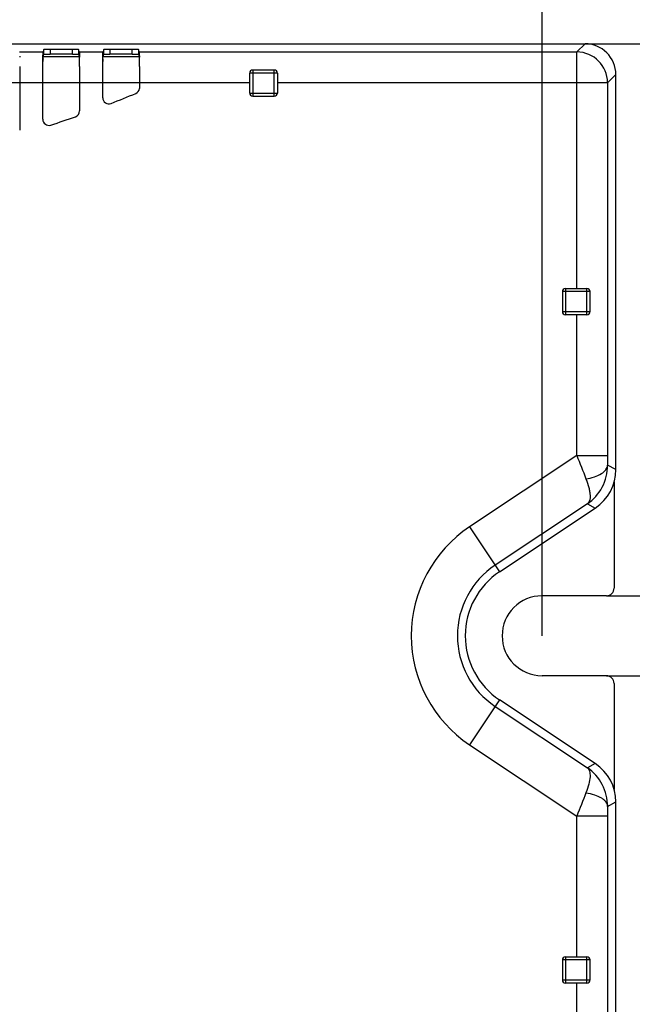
# Model space of a CAD drawing. Header units: millimetres. Extents: x 0 to 210, y 0 to 297.
# Tile 11 of 27: x 91 to 104, y 144 to 164. Entities that reach past the tile are written whole.
import ezdxf
from ezdxf.enums import TextEntityAlignment as Align

# ---------------------------------------------------------------- set-up
doc = ezdxf.new("R2010")
doc.units = ezdxf.units.MM
doc.header["$LTSCALE"] = 19.36
doc.layers.get('0').update_dxf_attribs({"linetype": 'CONTINUOUS'})
doc.layers.add('Z_DIM_2D', color=7, linetype='CONTINUOUS')
doc.styles.add('TEXTSTYLE_3', font='helveticaneueltw1g-ltcn.otf')
doc.dimstyles.new('DIMSTYLE_2', dxfattribs={"dimtxt": 2.1, "dimasz": 3.5, "dimexe": 1.5, "dimexo": 0, "dimgap": 0.525, "dimtad": 1, "dimdec": 3, "dimlfac": 3.125, "dimdsep": 46, "dimtxsty": 'TEXTSTYLE_3', "dimcen": 0.09, "dimclrt": 5, "dimadec": 0, "dimazin": 0, "dimtp": 0.3, "dimtm": 0.3, "dimtfac": 1, "dimtdec": 3, "dimtofl": 0, "dimtmove": 0, "dimatfit": 3, "dimfxl": 0, "dimtolj": 1, "dimarcsym": 0})
doc.dimstyles.new('DIMSTYLE_3', dxfattribs={"dimtxt": 2.1, "dimasz": 3.5, "dimexe": 1.5, "dimexo": 0, "dimgap": 0.525, "dimtad": 1, "dimdec": 3, "dimlfac": 3.125, "dimdsep": 46, "dimtxsty": 'TEXTSTYLE_3', "dimcen": 0.09, "dimclrt": 5, "dimadec": 0, "dimazin": 0, "dimtp": 0.1, "dimtm": 0.1, "dimtfac": 1, "dimtdec": 3, "dimtofl": 0, "dimtmove": 0, "dimatfit": 3, "dimfxl": 0, "dimtolj": 1, "dimarcsym": 0})
doc.dimstyles.new('DIMSTYLE_4', dxfattribs={"dimtxt": 2.1, "dimasz": 3.5, "dimexe": 1.5, "dimexo": 0, "dimgap": 0.525, "dimtad": 1, "dimdec": 1, "dimlfac": 3.125, "dimdsep": 46, "dimtxsty": 'TEXTSTYLE_3', "dimcen": 0.09, "dimclrt": 5, "dimadec": 0, "dimazin": 0, "dimtp": 0.5, "dimtm": 0.5, "dimtfac": 1, "dimtdec": 1, "dimtofl": 0, "dimtmove": 0, "dimatfit": 3, "dimfxl": 0, "dimtolj": 1, "dimarcsym": 0})

# ---------------------------------------------------------------- blocks, each defined once
blk = doc.blocks.new('*D2')
at = {"layer": 'Z_DIM_2D', "color": 2, "linetype": 'Continuous'}
for p, q in [((102.567, 163.63), (112.966, 163.63)), ((111.466, 163.63), (111.466, 151.31)), ((111.466, 138.99), (111.466, 151.31)), ((102.567, 138.99), (112.966, 138.99))]:
    blk.add_line(p, q, dxfattribs=at)
at = {"layer": 'Z_DIM_2D', "color": 5, "linetype": 'Continuous', "style": 'TEXTSTYLE_3'}
blk.add_text('77', height=2.1, rotation=90, dxfattribs=at).set_placement((110.941, 151.31), align=Align.CENTER)
blk = doc.blocks.new('_NONE')
blk = doc.blocks.new('*D5')
at = {"layer": 'Z_DIM_2D', "color": 2, "linetype": 'Continuous'}
for p, q in [((103.01, 152.142), (108.216, 152.142)), ((106.716, 152.142), (106.716, 151.31)), ((106.716, 150.478), (106.716, 151.31)), ((106.716, 151.31), (106.716, 144.406)), ((103.01, 150.478), (108.216, 150.478))]:
    blk.add_line(p, q, dxfattribs=at)
at = {"layer": 'Z_DIM_2D', "color": 5, "linetype": 'Continuous', "style": 'TEXTSTYLE_3'}
blk.add_text('5.2', height=2.1, rotation=90, dxfattribs=at).set_placement((106.191, 147.932), align=Align.RIGHT)
blk = doc.blocks.new('*D6')
at = {"layer": 'Z_DIM_2D', "color": 2, "linetype": 'Continuous'}
for p, q in [((62.467, 151.31), (62.467, 167.338)), ((101.67, 151.31), (101.67, 167.338)), ((62.467, 165.838), (82.069, 165.838)), ((101.67, 165.838), (82.069, 165.838))]:
    blk.add_line(p, q, dxfattribs=at)
at = {"layer": 'Z_DIM_2D', "color": 5, "linetype": 'Continuous', "style": 'TEXTSTYLE_3'}
blk.add_text('122.5', height=2.1, dxfattribs=at).set_placement((82.069, 166.363), align=Align.CENTER)

msp = doc.modelspace()

# ---------------------------------------------------------------- linework, layer by layer
at = {"color": 7, "linetype": 'Continuous'}
for p, q in [((66.73491, 163.62954), (102.56652, 163.62954)), ((91.29436, 163.50793), (91.27749, 163.45732)), ((91.29436, 163.41197), (91.29436, 163.50793)), ((91.88632, 163.51126), (91.42236, 163.51126)), ((92.01431, 163.50793), (92.01431, 163.41197)), ((92.03118, 163.45732), (92.01431, 163.50793)), ((92.54236, 163.50793), (92.52549, 163.45732)), ((92.54236, 163.41197), (92.54236, 163.50793)), ((93.13432, 163.51126), (92.67036, 163.51126)), ((93.26231, 163.50793), (93.26231, 163.41197)), ((93.27918, 163.45732), (93.26231, 163.50793)), ((90.7895, 163.37178), (90.7895, 163.35265)), ((91.27118, 162.05827), (91.27118, 163.37177)), ((91.27749, 163.36135), (91.29436, 163.41197)), ((91.88632, 163.41529), (91.42236, 163.41529)), ((92.01431, 163.41197), (92.03118, 163.36135)), ((92.0375, 163.37178), (92.0375, 163.35265)), ((92.51918, 162.50697), (92.51918, 163.37177)), ((92.52549, 163.36135), (92.54236, 163.41197)), ((93.13432, 163.41529), (92.67036, 163.41529)), ((93.26231, 163.41197), (93.27918, 163.36135)), ((93.2855, 163.37178), (93.2855, 163.35265)), ((90.7895, 163.15468), (90.7895, 161.83011)), ((92.0375, 163.15468), (92.0375, 162.23205)), ((93.2855, 163.15468), (93.2855, 162.69725)), ((95.58149, 162.60191), (95.58149, 163.01791)), ((96.09349, 163.08191), (95.64549, 163.08191)), ((96.15749, 163.01791), (96.15749, 162.60191)), ((103.20634, 154.76741), (103.20634, 162.98971)), ((95.64549, 162.53791), (96.09349, 162.53791)), ((102.09301, 158.4709), (102.09301, 158.0549)), ((102.15701, 158.5349), (102.60501, 158.5349)), ((102.66901, 158.0549), (102.66901, 158.4709)), ((102.60501, 157.9909), (102.15701, 157.9909)), ((103.16947, 154.50679), (103.16947, 152.3015)), ((100.78406, 152.64164), (102.77825, 153.96842)), ((103.00951, 152.14154), (101.67034, 152.14154)), ((103.00951, 150.47754), (101.67034, 150.47754)), ((103.16947, 150.31757), (103.16947, 148.11322)), ((102.77844, 148.64986), (100.78375, 149.97763)), ((103.20634, 139.62936), (103.20634, 147.85099)), ((102.09301, 144.56417), (102.09301, 144.14817)), ((102.15701, 144.62817), (102.60501, 144.62817)), ((102.66901, 144.14817), (102.66901, 144.56417)), ((102.60501, 144.08417), (102.15701, 144.08417))]:
    msp.add_line(p, q, dxfattribs=at)
at = {"color": 9, "linetype": 'Continuous'}
for p, q in [((91.42236, 163.51126), (91.42236, 163.41529)), ((91.88632, 163.41529), (91.88632, 163.51126)), ((92.67036, 163.51126), (92.67036, 163.41529)), ((93.13432, 163.41529), (93.13432, 163.51126)), ((102.56652, 163.62954), (102.39434, 163.45732)), ((90.78318, 163.45732), (91.27749, 163.45732)), ((91.27749, 163.36135), (92.03118, 163.36135)), ((92.03118, 163.45732), (92.52549, 163.45732)), ((92.52549, 163.36135), (93.27918, 163.36135)), ((93.27918, 163.45732), (102.39434, 163.45732)), ((102.39434, 158.5349), (102.39434, 163.45732)), ((96.15749, 163.01791), (95.58149, 163.01791)), ((95.64549, 163.08191), (95.64549, 162.53791)), ((96.09349, 162.53791), (96.09349, 163.08191)), ((103.03412, 162.81754), (103.20634, 162.98971)), ((95.58149, 162.81754), (68.7296, 162.81754)), ((103.03412, 162.81754), (96.15749, 162.81754)), ((103.03412, 162.81754), (103.03412, 155.06271)), ((95.58149, 162.60191), (96.15749, 162.60191)), ((102.66901, 158.4709), (102.09301, 158.4709)), ((102.15701, 158.5349), (102.15701, 157.9909)), ((102.60501, 157.9909), (102.60501, 158.5349)), ((102.09301, 158.0549), (102.66901, 158.0549)), ((102.39434, 155.06271), (102.39434, 157.9909)), ((102.39434, 155.06271), (100.16161, 153.57723)), ((102.39434, 155.06271), (103.03412, 155.06271)), ((103.20634, 154.76741), (103.0354, 154.85899)), ((102.61419, 154.05632), (100.69319, 152.77823)), ((102.61419, 154.05632), (102.77825, 153.96842)), ((100.1616, 153.57723), (100.78406, 152.64164)), ((100.78375, 149.97763), (100.16107, 149.0422)), ((100.69284, 149.84107), (102.61438, 148.56198)), ((100.16107, 149.0422), (102.39434, 147.55561)), ((102.77844, 148.64986), (102.61438, 148.56198)), ((103.03541, 147.75943), (103.20634, 147.85099)), ((103.03412, 147.55561), (102.39434, 147.55561)), ((102.39434, 144.62817), (102.39434, 147.55561)), ((103.03412, 147.55561), (103.03412, 139.80153)), ((102.66901, 144.56417), (102.09301, 144.56417)), ((102.15701, 144.62817), (102.15701, 144.08417)), ((102.60501, 144.08417), (102.60501, 144.62817)), ((102.09301, 144.14817), (102.66901, 144.14817)), ((102.39434, 139.16175), (102.39434, 144.08417))]:
    msp.add_line(p, q, dxfattribs=at)
at = {"color": 7, "linetype": 'Continuous'}
for centre, radius, start, end in [((102.56658, 162.98977), 0.63976, 359.998186, 90.003722), ((99.89212, 163.15421), 8.61793, 178.94653, 179.314143), ((101.14012, 163.15421), 8.61793, 178.94653, 179.314143), ((95.64549, 163.01791), 0.064, 90, 180), ((96.09349, 163.01791), 0.064, 0, 90), ((93.15756, 162.71404), 0.12792, 292.757395, 352.735797), ((92.64717, 162.50697), 0.12799, 179.999362, 291.414377), ((95.64549, 162.60191), 0.064, 180, 270), ((96.09349, 162.60191), 0.064, 270, 360), ((91.90951, 162.23205), 0.12799, 289.467438, 359.999931), ((91.39917, 162.05827), 0.12799, 179.999878, 288.142474), ((102.15701, 158.4709), 0.064, 90, 180), ((102.60501, 158.4709), 0.064, 0, 90), ((102.15701, 158.0549), 0.064, 180, 270), ((102.60501, 158.0549), 0.064, 270, 360), ((101.67034, 151.30954), 1.6, 123.636572, 236.35), ((101.67034, 151.30954), 0.832, 90, 270), ((102.15701, 144.56417), 0.064, 90, 180), ((102.60501, 144.56417), 0.064, 0, 90), ((102.15701, 144.14817), 0.064, 180, 270), ((102.60501, 144.14817), 0.064, 270, 360)]:
    msp.add_arc(centre, radius, start, end, dxfattribs=at)
at = {"color": 9, "linetype": 'Continuous'}
for centre, radius, start, end in [((102.39381, 162.817), 0.64032, 0.047714, 89.954195), ((178.21578, 184.34016), 81.27768, 201.1134136, 201.4821296), ((117.50241, 155.05214), 14.4683, 179.95817, 180.764934), ((101.67034, 151.30954), 2.72373, 123.636436, 236.35), ((101.67034, 151.30954), 1.76406, 123.636572, 236.35), ((178.5439, 118.13962), 81.63367, 158.511587, 158.8788379), ((118.74787, 147.55834), 15.71375, 179.266742, 180.009948)]:
    msp.add_arc(centre, radius, start, end, dxfattribs=at)
at = {"color": 7, "linetype": 'Continuous'}
for centre, major_axis, ratio, start_param, end_param in [((84.16634, 184.13396), (-23.35916, 0), 0.99996192, 1.94449654, 1.96820508), ((84.16634, 184.13396), (-23.35916, 0), 0.99996192, 1.887401, 1.91060785), ((102.24601, 154.76776), (0.84657, -0.45358), 0.99955902, -0.49168011, 0.4916801), ((103.00944, 152.30157), (0.11319, -0.11319), 0.99956151, -0.78517887, 0.78517887), ((103.00944, 150.3175), (0.11319, 0.11319), 0.99956151, -0.78517887, 0.78517887), ((102.24601, 147.85064), (0.84662, 0.45348), 0.99955908, 5.79162233, 6.77474828)]:
    msp.add_ellipse(centre, major_axis=major_axis, ratio=ratio, start_param=start_param, end_param=end_param, dxfattribs=at)
for points, knots in [([(91.42236, 163.51126), (91.40611, 163.51126), (91.38251, 163.51116), (91.35251, 163.51072), (91.33331, 163.5104), (91.31785, 163.50971), (91.30548, 163.50969), (91.2993, 163.50823), (91.29465, 163.5088), (91.29436, 163.50793)], [0, 0, 0, 0, 0.38035418, 0.55234228, 0.70334297, 0.82771593, 0.92064857, 0.97869502, 1, 1, 1, 1]), ([(92.01431, 163.50793), (92.01402, 163.5088), (92.00938, 163.50823), (92.0032, 163.50969), (91.99082, 163.50971), (91.97536, 163.5104), (91.95617, 163.51072), (91.92617, 163.51116), (91.90256, 163.51126), (91.88632, 163.51126)], [0, 0, 0, 0, 0.02130548, 0.07935235, 0.17228533, 0.29665844, 0.44765912, 0.61964696, 1, 1, 1, 1]), ([(92.67036, 163.51126), (92.65411, 163.51126), (92.63051, 163.51116), (92.60051, 163.51072), (92.58131, 163.5104), (92.56585, 163.50971), (92.55348, 163.50969), (92.5473, 163.50823), (92.54265, 163.5088), (92.54236, 163.50793)], [0, 0, 0, 0, 0.38035418, 0.55234228, 0.70334297, 0.82771593, 0.92064857, 0.97869502, 1, 1, 1, 1]), ([(93.26231, 163.50793), (93.26202, 163.5088), (93.25738, 163.50823), (93.2512, 163.50969), (93.23882, 163.50971), (93.22336, 163.5104), (93.20417, 163.51072), (93.17417, 163.51116), (93.15056, 163.51126), (93.13432, 163.51126)], [0, 0, 0, 0, 0.02130548, 0.07935235, 0.17228533, 0.29665844, 0.44765912, 0.61964696, 1, 1, 1, 1]), ([(91.27483, 163.37178), (91.27501, 163.38358), (91.27546, 163.40413), (91.27576, 163.43039), (91.27695, 163.44694), (91.27675, 163.45509), (91.27749, 163.45732)], [0, 0, 0, 0, 0.41370735, 0.72122008, 0.91758376, 1, 1, 1, 1]), ([(91.27564, 163.31266), (91.27586, 163.32431), (91.27591, 163.33924), (91.27704, 163.35534), (91.27705, 163.36003), (91.27749, 163.36135)], [0, 0, 0, 0, 0.71753647, 0.9141389, 1, 1, 1, 1]), ([(91.29436, 163.41197), (91.29465, 163.41283), (91.2993, 163.41226), (91.30548, 163.41372), (91.31785, 163.41375), (91.33331, 163.41443), (91.35251, 163.41475), (91.38251, 163.41519), (91.40611, 163.41529), (91.42236, 163.41529)], [0, 0, 0, 0, 0.02130536, 0.07935231, 0.17228521, 0.29665825, 0.44765891, 0.61964675, 1, 1, 1, 1]), ([(91.88632, 163.41529), (91.90256, 163.41529), (91.92617, 163.41519), (91.95617, 163.41475), (91.97536, 163.41443), (91.99082, 163.41375), (92.0032, 163.41372), (92.00938, 163.41226), (92.01402, 163.41283), (92.01431, 163.41197)], [0, 0, 0, 0, 0.3803536, 0.5523415, 0.70334209, 0.82771507, 0.92064787, 0.9786946, 1, 1, 1, 1]), ([(92.03118, 163.45732), (92.03193, 163.45509), (92.03173, 163.44694), (92.03291, 163.43039), (92.03322, 163.40413), (92.03367, 163.38358), (92.03385, 163.37178)], [0, 0, 0, 0, 0.08241907, 0.27879789, 0.58631, 1, 1, 1, 1]), ([(92.03118, 163.36135), (92.03185, 163.35934), (92.03163, 163.35196), (92.03224, 163.34487), (92.03239, 163.3398)], [0, 0, 0, 0, 0.29464254, 1, 1, 1, 1]), ([(92.03585, 163.15468), (92.03574, 163.1737), (92.03533, 163.2397), (92.03476, 163.30569), (92.03412, 163.35265)], [0, 0, 0, 0, 0.28833365, 1, 1, 1, 1]), ([(92.52283, 163.37178), (92.52301, 163.38358), (92.52346, 163.40413), (92.52376, 163.43039), (92.52495, 163.44694), (92.52475, 163.45509), (92.52549, 163.45732)], [0, 0, 0, 0, 0.41370735, 0.72122008, 0.91758376, 1, 1, 1, 1]), ([(92.52364, 163.31266), (92.52386, 163.32431), (92.52391, 163.33924), (92.52504, 163.35534), (92.52505, 163.36003), (92.52549, 163.36135)], [0, 0, 0, 0, 0.71753647, 0.9141389, 1, 1, 1, 1]), ([(92.54236, 163.41197), (92.54265, 163.41283), (92.5473, 163.41226), (92.55348, 163.41372), (92.56585, 163.41375), (92.58131, 163.41443), (92.60051, 163.41475), (92.63051, 163.41519), (92.65411, 163.41529), (92.67036, 163.41529)], [0, 0, 0, 0, 0.02130536, 0.07935231, 0.17228521, 0.29665825, 0.44765891, 0.61964675, 1, 1, 1, 1]), ([(93.13432, 163.41529), (93.15056, 163.41529), (93.17417, 163.41519), (93.20417, 163.41475), (93.22336, 163.41443), (93.23882, 163.41375), (93.2512, 163.41372), (93.25738, 163.41226), (93.26202, 163.41283), (93.26231, 163.41197)], [0, 0, 0, 0, 0.3803536, 0.5523415, 0.70334209, 0.82771507, 0.92064787, 0.9786946, 1, 1, 1, 1]), ([(93.27918, 163.45732), (93.27993, 163.45509), (93.27973, 163.44694), (93.28091, 163.43039), (93.28122, 163.40413), (93.28167, 163.38358), (93.28185, 163.37178)], [0, 0, 0, 0, 0.08241906, 0.27879788, 0.58630999, 1, 1, 1, 1]), ([(93.27918, 163.36135), (93.27985, 163.35934), (93.27963, 163.35196), (93.28024, 163.34487), (93.28039, 163.3398)], [0, 0, 0, 0, 0.29464254, 1, 1, 1, 1]), ([(93.28385, 163.15468), (93.28374, 163.1737), (93.28333, 163.2397), (93.28276, 163.30569), (93.28212, 163.35265)], [0, 0, 0, 0, 0.28833365, 1, 1, 1, 1])]:
    msp.add_open_spline(points, degree=3, knots=knots, dxfattribs=at)
at = {"color": 9, "linetype": 'Continuous'}
for points, knots in [([(102.58431, 154.57538), (102.64341, 154.58454), (102.75474, 154.61003), (102.88173, 154.66446), (102.9603, 154.72196), (103.01193, 154.77615), (103.03383, 154.8271), (103.0354, 154.85899)], [0, 0, 0, 0, 0.31717802, 0.60350999, 0.72522158, 0.83068546, 1, 1, 1, 1]), ([(102.61419, 154.05632), (102.74158, 154.14275), (102.95935, 154.3847), (103.03613, 154.70151), (103.0354, 154.85899)], [0, 0, 0, 0, 0.49431666, 1, 1, 1, 1]), ([(102.58431, 154.57538), (102.60789, 154.51549), (102.63749, 154.42862), (102.66167, 154.3145), (102.67506, 154.2029), (102.66427, 154.09589), (102.61419, 154.05631)], [0, 0, 0, 0, 0.35839209, 0.51091792, 0.64452024, 1, 1, 1, 1]), ([(102.61438, 148.56198), (102.63649, 148.54458), (102.65965, 148.5006), (102.67, 148.43479), (102.66997, 148.34419), (102.64422, 148.21043), (102.60757, 148.10175), (102.58447, 148.04309)], [0, 0, 0, 0, 0.15520553, 0.25334326, 0.36861035, 0.65227082, 1, 1, 1, 1]), ([(103.03541, 147.75944), (103.03609, 147.91543), (102.96025, 148.23201), (102.74293, 148.47473), (102.61438, 148.56198)], [0, 0, 0, 0, 0.50101375, 1, 1, 1, 1]), ([(102.58445, 148.0431), (102.64353, 148.03394), (102.75483, 148.00843), (102.88178, 147.95398), (102.96033, 147.89648), (103.01195, 147.84228), (103.03383, 147.79132), (103.03541, 147.75943)], [0, 0, 0, 0, 0.31715313, 0.60346434, 0.72517509, 0.83064678, 1, 1, 1, 1])]:
    msp.add_open_spline(points, degree=3, knots=knots, dxfattribs=at)

# ---------------------------------------------------------------- dimensions: what is measured, and where the dimension line sits
at = {"layer": 'Z_DIM_2D', "color": 2, "linetype": 'Continuous'}
dim = msp.add_linear_dim(base=(101.67034, 165.83812), p1=(62.46714, 151.30954), p2=(101.67034, 151.30954), dimstyle='DIMSTYLE_4', override={"dimblk1": 'NONE', "dimblk2": 'NONE', "dimsah": 1}, dxfattribs=at)
dim.commit()
dim.dimension.update_dxf_attribs({"geometry": '*D6', "text_midpoint": (82.11184, 165.83812), "dimtype": 160})
for base, p1, p2, dimstyle, picture, middle in [((111.46603, 138.98954), (102.56652, 163.62954), (102.56652, 138.98954), 'DIMSTYLE_2', '*D2', (111.46603, 151.30953)), ((106.71605, 150.47754), (103.00951, 152.14154), (103.00951, 150.47754), 'DIMSTYLE_3', '*D5', (106.71605, 146.16122))]:
    dim = msp.add_linear_dim(base=base, p1=p1, p2=p2, angle=270, dimstyle=dimstyle, override={"dimblk1": 'NONE', "dimblk2": 'NONE', "dimsah": 1}, dxfattribs=at)
    dim.commit()
    dim.dimension.update_dxf_attribs({"geometry": picture, "text_midpoint": middle, "dimtype": 160})

doc.saveas('drawing.dxf')
